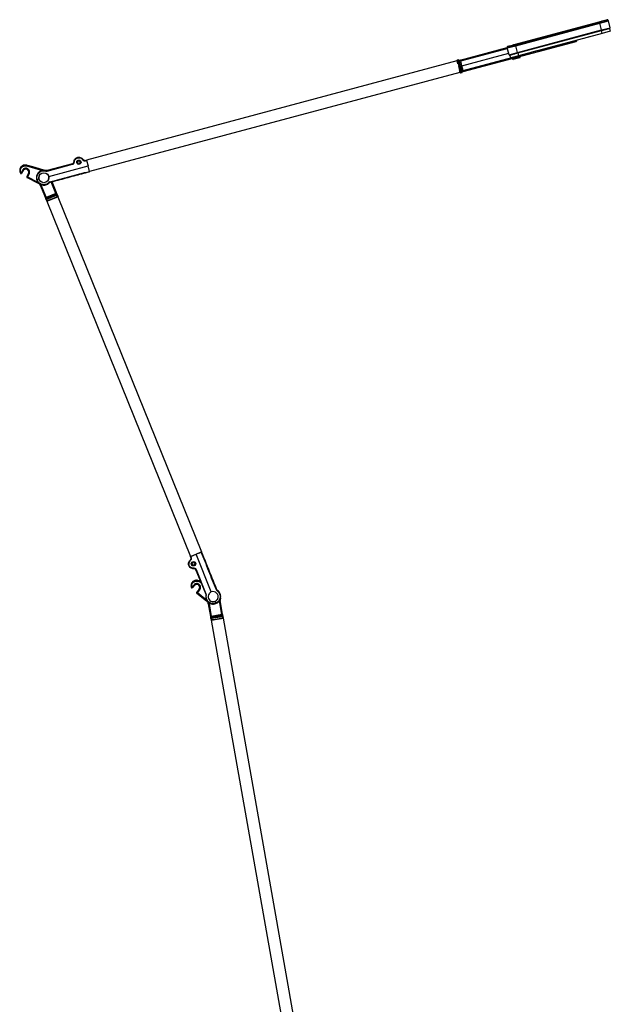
# Model space of a CAD drawing. Header units: millimetres. Extents: x 1012 to 2213, y 714 to 2692.
# Tile 8 of 8: x 1620 to 2213, y 1703 to 2692. Entities that reach past the tile are written whole.
import ezdxf

# ---------------------------------------------------------------- set-up
doc = ezdxf.new("R2010")
doc.units = ezdxf.units.MM
doc.header["$LTSCALE"] = 20

msp = doc.modelspace()

# ---------------------------------------------------------------- linework, layer by layer
at = {"color": 7, "linetype": 'Continuous', "lineweight": 25}
for p, q in [((2201.82, 2689.39), (2210.49, 2691.72)), ((2201.96, 2688.87), (2210.65, 2691.2)), ((2210.65, 2691.2), (2210.49, 2691.72)), ((2212.35, 2684.4), (2210.65, 2691.2)), ((2117.34, 2667.75), (2201.57, 2690.32)), ((2117.59, 2666.82), (2201.82, 2689.39)), ((2117.73, 2666.31), (2201.96, 2688.87)), ((2119.54, 2659.54), (2203.77, 2682.1)), ((2119.67, 2659.06), (2203.9, 2681.63)), ((2203.83, 2681.51), (2119.79, 2658.99)), ((2201.82, 2689.39), (2201.57, 2690.32)), ((2201.96, 2688.87), (2201.82, 2689.39)), ((2203.77, 2682.1), (2201.96, 2688.87)), ((2203.77, 2682.1), (2212.35, 2684.4)), ((2203.9, 2681.63), (2203.77, 2682.1)), ((2203.8, 2681.6), (2211.7, 2683.72)), ((2203.83, 2681.51), (2203.8, 2681.6)), ((2211.83, 2683.65), (2203.83, 2681.51)), ((2204.58, 2678.7), (2203.83, 2681.51)), ((2211.83, 2683.65), (2212.58, 2680.84)), ((2204.58, 2678.7), (2120.55, 2656.18)), ((2139.14, 2661.15), (2178.4, 2671.67)), ((2178.4, 2671.68), (2178.4, 2671.67)), ((2179, 2671.83), (2179, 2671.84)), ((2185.99, 2673.71), (2186.01, 2673.62)), ((2191.33, 2675.04), (2186.01, 2673.62)), ((2191.33, 2675.04), (2191.3, 2675.14)), ((2212.58, 2680.84), (2204.58, 2678.7)), ((2061.76, 2651.83), (2108.92, 2664.46)), ((2062.38, 2650.97), (2109.17, 2663.51)), ((2064.86, 2640.23), (2178.29, 2670.63)), ((2108.92, 2664.5), (2117.59, 2666.82)), ((2109.04, 2663.98), (2108.92, 2664.5)), ((2109.04, 2663.98), (2117.73, 2666.31)), ((2110.97, 2657.24), (2109.04, 2663.98)), ((2117.59, 2666.82), (2117.34, 2667.75)), ((2117.73, 2666.31), (2117.59, 2666.82)), ((2119.54, 2659.54), (2117.73, 2666.31)), ((2060.02, 2651.93), (2058.89, 2651.63)), ((2062.26, 2645.75), (2060.63, 2651.58)), ((2063.59, 2646.11), (2110.55, 2658.69)), ((2064.98, 2641.28), (2133.83, 2659.73)), ((2110.97, 2657.24), (2119.54, 2659.54)), ((2119.79, 2658.99), (2111.79, 2656.85)), ((2112.55, 2654.04), (2111.79, 2656.85)), ((2111.87, 2656.97), (2119.77, 2659.09)), ((2120.55, 2656.18), (2112.55, 2654.04)), ((2122.02, 2655.14), (2114.3, 2653.07)), ((2114.3, 2653.07), (2114.36, 2652.84)), ((2114.36, 2652.84), (2122.08, 2654.91)), ((2114.36, 2652.84), (2115.18, 2652.37)), ((2121.61, 2654.09), (2115.18, 2652.37)), ((2119.67, 2659.06), (2119.54, 2659.54)), ((2119.79, 2658.99), (2119.77, 2659.09)), ((2119.79, 2658.99), (2120.55, 2656.18)), ((2121.61, 2654.09), (2122.08, 2654.91)), ((2122.08, 2654.91), (2122.02, 2655.14)), ((2133.83, 2659.74), (2133.85, 2659.64)), ((2138.95, 2661.01), (2133.85, 2659.64)), ((2139.17, 2661.06), (2138.95, 2661.01)), ((2139.17, 2661.06), (2139.14, 2661.16)), ((2058.53, 2650.96), (1686.65, 2551.32)), ((2058.53, 2651.02), (2058.84, 2649.83)), ((2058.53, 2650.96), (2059.28, 2648.18)), ((2059.01, 2651.15), (2060.15, 2651.45)), ((2059.01, 2651.15), (2060.52, 2645.28)), ((2060.05, 2645.16), (2060.52, 2645.28)), ((2061.78, 2645.62), (2060.15, 2651.45)), ((2060.52, 2645.28), (2061.78, 2645.62)), ((2062.15, 2639.45), (2060.52, 2645.28)), ((2060.89, 2642.16), (2061.64, 2639.37)), ((2062.26, 2645.75), (2061.05, 2650.62)), ((2061.5, 2648.78), (2061.5, 2648.79)), ((2061.78, 2645.62), (2062.26, 2645.75)), ((2063.28, 2639.75), (2061.78, 2645.62)), ((2062.26, 2645.75), (2063.59, 2646.11)), ((2062.26, 2645.75), (2063.64, 2640.92)), ((2063.77, 2639.88), (2062.26, 2645.75)), ((2063.59, 2646.11), (2062.38, 2650.97)), ((2063.12, 2642.74), (2063.12, 2642.75)), ((2064.98, 2641.28), (2063.59, 2646.11)), ((2061.64, 2639.37), (1689.76, 2539.72)), ((2061.67, 2639.32), (2061.34, 2640.5)), ((2063.28, 2639.75), (2062.15, 2639.45)), ((2062.28, 2638.97), (2063.41, 2639.28)), ((2063.41, 2639.28), (2063.28, 2639.75)), ((1626.21, 2546.27), (1626.63, 2546.17)), ((1626.42, 2545.43), (1626.62, 2546.15)), ((1626.42, 2545.43), (1642.47, 2540.99)), ((1626.62, 2546.15), (1626.63, 2546.17)), ((1626.62, 2546.15), (1645.81, 2540.84)), ((1626.63, 2546.17), (1627.64, 2545.89)), ((1635.19, 2543.81), (1627.64, 2545.89)), ((1643.96, 2541.38), (1635.19, 2543.81)), ((1672.49, 2547.6), (1647.12, 2540.8)), ((1647.25, 2540.33), (1672.62, 2547.12)), ((1648.69, 2534.96), (1688.25, 2545.56)), ((1685.45, 2551.02), (1686.64, 2551.34)), ((1685.54, 2550.67), (1686.72, 2551.05)), ((1686.65, 2551.32), (1686.9, 2550.4)), ((1686.72, 2551.05), (1688.25, 2545.56)), ((1689.68, 2539.98), (1688.25, 2545.56)), ((1620.24, 2538.34), (1620.24, 2538.28)), ((1622.54, 2541.34), (1620.91, 2538.68)), ((1623.18, 2540.95), (1621.55, 2538.29)), ((1621.55, 2538.24), (1622.96, 2540.53)), ((1621.55, 2538.24), (1621.55, 2538.29)), ((1623.18, 2540.95), (1622.54, 2541.34)), ((1623.2, 2540.94), (1622.96, 2540.53)), ((1623.18, 2540.95), (1623.2, 2540.94)), ((1628.39, 2537.99), (1626.68, 2534.72)), ((1626.73, 2534.73), (1626.68, 2534.72)), ((1628.42, 2537.98), (1626.73, 2534.73)), ((1627.01, 2533.7), (1627.06, 2533.72)), ((1627.01, 2533.7), (1638.06, 2528.15)), ((1627.06, 2533.72), (1627.4, 2534.39)), ((1627.06, 2533.72), (1638.08, 2528.18)), ((1629.09, 2537.63), (1627.4, 2534.39)), ((1627.4, 2534.39), (1637.93, 2529.1)), ((1628.39, 2537.99), (1628.42, 2537.98)), ((1628.42, 2537.98), (1629.09, 2537.63)), ((1645.81, 2540.87), (1643.96, 2541.38)), ((1646.14, 2540.77), (1645.81, 2540.87)), ((1646.28, 2540.7), (1645.81, 2540.84)), ((1647.25, 2540.33), (1647.12, 2540.8)), ((1689.5, 2540.69), (1689.66, 2540.07)), ((1689.73, 2539.83), (1689.76, 2539.72)), ((1637.06, 2531.84), (1638.94, 2532.35)), ((1638.06, 2528.15), (1638.08, 2528.18)), ((1638.08, 2528.18), (1638.32, 2528.66)), ((1640.46, 2525.55), (1640.49, 2525.57)), ((1640.46, 2525.55), (1646.73, 2510.02)), ((1640.49, 2525.57), (1641.19, 2525.85)), ((1640.49, 2525.57), (1645.37, 2513.5)), ((1640.5, 2526.94), (1641.19, 2525.85)), ((1641.19, 2525.85), (1646.06, 2513.78)), ((1656, 2517.8), (1651.32, 2529.4)), ((1656.17, 2519.38), (1652.05, 2529.59)), ((1655.89, 2520.19), (1652.09, 2529.6)), ((1645.37, 2513.5), (1646.06, 2513.78)), ((1656, 2517.8), (1646.06, 2513.78)), ((1656.28, 2517.05), (1646.39, 2513.05)), ((1646.42, 2513.04), (1646.39, 2513.05)), ((1646.42, 2513.04), (1656.27, 2517.02)), ((1646.8, 2512.11), (1656.64, 2516.09)), ((1646.87, 2510.08), (1658, 2514.58)), ((1647.17, 2510.27), (1657.65, 2514.5)), ((1655.9, 2513.78), (1648.93, 2510.96)), ((1655.94, 2520), (1655.89, 2520.19)), ((1656.66, 2518.06), (1656, 2517.8)), ((1656.28, 2517.05), (1656.27, 2517.02)), ((1656.66, 2518.06), (1656.51, 2518.44)), ((1656.64, 2516.09), (1657.65, 2514.5)), ((1656.68, 2514.07), (1656.65, 2514.07)), ((1656.66, 2518.06), (1657, 2517.33)), ((1656.68, 2514.07), (1658.09, 2514.64)), ((1657, 2517.33), (1656.89, 2517.44)), ((1657, 2517.33), (1658.09, 2514.64)), ((1657.24, 2516.6), (1657.26, 2516.63)), ((1658.02, 2514.65), (1657.33, 2516.37)), ((1658, 2514.58), (1802.22, 2157.61)), ((1658.02, 2514.65), (1658.09, 2514.64)), ((1645.97, 2512.07), (1646, 2512.06)), ((1646.1, 2511.83), (1646.8, 2510.12)), ((1646.8, 2510.12), (1646.73, 2510.02)), ((1646.87, 2510.08), (1646.73, 2510.02)), ((1646.8, 2512.11), (1647.17, 2510.27)), ((1646.87, 2510.08), (1791.09, 2153.11)), ((1648.19, 2510.66), (1648.14, 2510.59)), ((1791.09, 2153.11), (1802.22, 2157.61)), ((1801.99, 2157.45), (1796.63, 2155.35)), ((1801.13, 2157.11), (1800.94, 2157.08)), ((1791.55, 2151.91), (1791.09, 2153.05)), ((1791.37, 2153.16), (1796.63, 2155.35)), ((1791.89, 2152.04), (1791.37, 2153.16)), ((1792.35, 2153.62), (1792.34, 2153.61)), ((1811.97, 2117.38), (1796.63, 2155.35)), ((1796.53, 2139.46), (1806.37, 2115.11)), ((1806.82, 2115.3), (1796.98, 2139.65)), ((1799.26, 2128.7), (1799.65, 2128.52)), ((1799.3, 2127.84), (1799.64, 2128.5)), ((1799.3, 2127.84), (1801.74, 2126.57)), ((1799.64, 2128.5), (1799.65, 2128.52)), ((1799.64, 2128.5), (1801.31, 2127.64)), ((1799.65, 2128.52), (1800.59, 2128.03)), ((1801.29, 2127.67), (1800.59, 2128.03)), ((1791.78, 2122.19), (1791.77, 2122.13)), ((1794.65, 2124.65), (1792.5, 2122.38)), ((1793.03, 2121.81), (1794.89, 2123.77)), ((1793.03, 2121.81), (1793.05, 2121.87)), ((1795.2, 2124.13), (1793.05, 2121.87)), ((1795.2, 2124.13), (1794.65, 2124.65)), ((1795.21, 2124.11), (1794.89, 2123.77)), ((1795.2, 2124.13), (1795.21, 2124.11)), ((1799.68, 2120.16), (1797.32, 2117.31)), ((1797.38, 2117.31), (1797.32, 2117.31)), ((1799.71, 2120.13), (1797.38, 2117.31)), ((1800.28, 2119.65), (1797.96, 2116.83)), ((1799.68, 2120.16), (1799.71, 2120.13)), ((1799.71, 2120.13), (1800.28, 2119.65)), ((1797.43, 2116.24), (1797.49, 2116.25)), ((1797.43, 2116.24), (1807.09, 2108.51)), ((1797.49, 2116.25), (1797.96, 2116.83)), ((1797.49, 2116.25), (1807.12, 2108.55)), ((1797.96, 2116.83), (1807.16, 2109.47)), ((1806.82, 2115.3), (1806.37, 2115.11)), ((1807.09, 2108.51), (1807.12, 2108.55)), ((1807.12, 2108.55), (1807.44, 2108.94)), ((1816.49, 2106.21), (1815.76, 2108.02)), ((1822.49, 2094.66), (1820.04, 2108.57)), ((1822.98, 2096.17), (1820.78, 2108.7)), ((1820.78, 2108.7), (1820.82, 2108.7)), ((1822.87, 2097.03), (1820.82, 2108.7)), ((1821, 2110.4), (1820.98, 2110.34)), ((1821.28, 2113.75), (1821.15, 2114.26)), ((1808.89, 2105.48), (1808.93, 2105.48)), ((1808.89, 2105.48), (1811.8, 2088.98)), ((1808.93, 2105.48), (1809.67, 2105.62)), ((1808.93, 2105.48), (1811.19, 2092.67)), ((1809.22, 2106.85), (1809.67, 2105.62)), ((1809.67, 2105.62), (1811.93, 2092.8)), ((1811.19, 2092.67), (1811.93, 2092.8)), ((1811.49, 2091.15), (1811.51, 2091.13)), ((1811.56, 2090.88), (1811.89, 2089.06)), ((1811.89, 2089.06), (1811.8, 2088.98)), ((1811.95, 2089.01), (1811.8, 2088.98)), ((1822.49, 2094.66), (1811.93, 2092.8)), ((1811.95, 2089.01), (1823.77, 2091.09)), ((1811.95, 2089.01), (1950.24, 1304.75)), ((1822.6, 2093.87), (1812.1, 2092.01)), ((1812.12, 2092), (1812.1, 2092.01)), ((1812.12, 2092), (1822.58, 2093.84)), ((1812.28, 2089.13), (1823.41, 2091.09)), ((1812.3, 2091.01), (1812.28, 2089.13)), ((1812.3, 2091.01), (1822.75, 2092.86)), ((1813.36, 2089.3), (1813.3, 2089.25)), ((1821.56, 2090.75), (1814.14, 2089.45)), ((1822.37, 2090.87), (1822.35, 2090.88)), ((1822.37, 2090.87), (1823.87, 2091.14)), ((1823.19, 2094.78), (1822.49, 2094.66)), ((1822.6, 2093.87), (1822.58, 2093.84)), ((1822.75, 2092.86), (1823.41, 2091.09)), ((1822.88, 2096.83), (1822.87, 2097.03)), ((1823.19, 2094.78), (1823.12, 2095.18)), ((1823.19, 2094.78), (1823.36, 2094)), ((1823.36, 2094), (1823.28, 2094.13)), ((1823.36, 2094), (1823.87, 2091.14)), ((1823.45, 2093.23), (1823.47, 2093.26)), ((1823.81, 2091.16), (1823.49, 2092.99)), ((1823.77, 2091.09), (1962.42, 1304.75)), ((1823.81, 2091.16), (1823.87, 2091.14))]:
    msp.add_line(p, q, dxfattribs=at)
at = {"color": 7, "linetype": 'Continuous', "lineweight": 25, "flags": 128}
for points in [[(2178.4, 2671.67), (2178.44, 2671.49), (2178.47, 2671.3), (2178.48, 2671.13), (2178.47, 2670.97), (2178.45, 2670.84), (2178.41, 2670.73), (2178.35, 2670.66), (2178.29, 2670.63)], [(2059.01, 2651.15), (2058.99, 2651.24), (2058.97, 2651.33), (2058.94, 2651.41), (2058.92, 2651.49), (2058.91, 2651.55), (2058.9, 2651.59), (2058.89, 2651.62), (2058.89, 2651.63)], [(2060.02, 2651.93), (2060.02, 2651.92), (2060.03, 2651.89), (2060.04, 2651.85), (2060.06, 2651.79), (2060.08, 2651.72), (2060.1, 2651.63), (2060.12, 2651.54), (2060.15, 2651.45)], [(2062.38, 2650.97), (2062.32, 2651.16), (2062.25, 2651.33), (2062.17, 2651.49), (2062.09, 2651.62), (2062, 2651.72), (2061.92, 2651.79), (2061.83, 2651.83), (2061.76, 2651.83)], [(2114.26, 2653.47), (2114.48, 2653.29), (2114.76, 2653.19)], [(2121.56, 2655.01), (2121.75, 2655.24), (2121.85, 2655.5)], [(2061.5, 2648.79), (2061.35, 2649.1), (2061.31, 2649.14)], [(2063.14, 2642.34), (2063.15, 2642.39), (2063.12, 2642.74)], [(2062.28, 2638.97), (2062.28, 2638.98), (2062.27, 2639.01), (2062.26, 2639.05), (2062.24, 2639.11), (2062.22, 2639.18), (2062.2, 2639.27), (2062.17, 2639.36), (2062.15, 2639.45)], [(2064.98, 2641.28), (2065.02, 2641.09), (2065.04, 2640.91), (2065.05, 2640.74), (2065.05, 2640.58), (2065.02, 2640.45), (2064.98, 2640.34), (2064.93, 2640.27), (2064.86, 2640.23)], [(1682.88, 2552.4), (1683.06, 2552.16), (1683.35, 2551.7)], [(1790.75, 2149.43), (1790.92, 2149.57), (1791.13, 2149.74)], [(1818.64, 2118.44), (1818.43, 2118.6), (1817.46, 2119.24)]]:
    msp.add_lwpolyline(points, dxfattribs=at)
at = {"color": 7, "linetype": 'Continuous', "lineweight": 25}
for centre, radius in [((1678.97, 2549.28), 1.25), ((1643.82, 2533.65), 5), ((1794.07, 2145.69), 1.25)]:
    msp.add_circle(centre, radius, dxfattribs=at)
for centre, radius, start, end in [((2209.54, 2691.42), 1, 17, 105), ((2211.86, 2684.28), 0.5, 285, 14), ((2178.03, 2671.59), 1, 285, 13.99999), ((2175.86, 2682.37), 10.99, 283.38423, 286.61572), ((2109.89, 2664.72), 1, 105, 193), ((2059.02, 2651.14), 0.5, 105, 194.4), ((2060.15, 2651.45), 0.5, 15.6, 105), ((2063.48, 2639.98), 11.94, 103.80035, 106.19965), ((2062.02, 2650.86), 1, 105, 194), ((2111.45, 2657.38), 0.5, 196, 285), ((2061.86, 2639.55), 11.94, 103.80035, 106.19965), ((2065.46, 2636.82), 14.49, 102.27028, 107.72972), ((2058.82, 2650.92), 11.94, 283.80035, 286.19965), ((2062.15, 2639.45), 0.5, 195.6, 285), ((2060.43, 2651.35), 11.94, 283.80035, 286.19965), ((2063.28, 2639.76), 0.5, 285, 14.4), ((2060.56, 2655.08), 14.49, 282.27028, 287.72972), ((2064.6, 2641.2), 1, 196, 285), ((1625.15, 2540.84), 5.51, 74.53576, 206.94721), ((1678.97, 2549.28), 5, 156.44214, 177.97091), ((1684.55, 2549.22), 2.99, 116.17451, 125.1028), ((1620.91, 2538.68), 0.75, 206.99175, 328.40546), ((1625.75, 2539.37), 3.01, 332.45, 148.45), ((1625.75, 2539.37), 2.99, 2.73446, 92.05334), ((1627.4, 2534.39), 0.75, 152.47084, 243.32446), ((1625.75, 2539.37), 2.97, 332.45, 348.27751), ((1658.55, 2536.59), 13.22, 161.32033, 163.45498), ((1635.82, 2523.68), 5, 22, 63.3453), ((1635.82, 2523.68), 5.04, 22, 63.3453), ((1646.67, 2512.35), 0.75, 112.02044, 201.97956), ((1800.94, 2157.58), 0.5, 266.01279, 291.4), ((1793.45, 2151.23), 2.99, 213.17451, 222.1028), ((1792.79, 2153.8), 0.304, 13.91929, 21.53321), ((1797.1, 2123.61), 5.51, 62.53576, 194.94721), ((1792.5, 2122.38), 0.75, 194.99175, 316.40546), ((1797.38, 2122.05), 3.01, 320.45, 136.45), ((1797.96, 2116.83), 0.75, 140.47084, 231.32446), ((1797.38, 2122.05), 2.99, 350.73446, 80.05334), ((1797.38, 2122.05), 2.97, 320.45, 336.27751), ((1813.87, 2112.7), 5, 14.27186, 77.58009), ((1809.16, 2126.96), 13.22, 258.32033, 260.45498), ((1803.97, 2104.61), 5, 10, 51.3453), ((1803.97, 2104.61), 5.04, 10, 51.3453), ((1813.87, 2112.7), 5, 146.41991, 257.58009), ((1813.87, 2112.7), 5, 326.41991, 14.27186), ((1813.87, 2112.7), 7.46, 340.56773, 2.64743), ((1812.23, 2091.28), 0.75, 100.02044, 189.97956)]:
    msp.add_arc(centre, radius, start, end, dxfattribs=at)
for centre, major_axis in [((1678.98, 2549.25), (-0.57, 2.12)), ((1794.1, 2145.7), (2.04, 0.82))]:
    msp.add_ellipse(centre, major_axis=major_axis, ratio=0.999848, dxfattribs=at)
for centre, major_axis, ratio, start_param, end_param in [((1627.34, 2534.37), (-0.714, -0.231), 0.999691, 5.490129, 7.076242), ((1643.84, 2533.57), (-1.31, 4.88), 0.999848, 0.961151, 1.55334), ((1643.84, 2533.57), (-1.31, 4.88), 0.999848, 4.729845, 5.322195), ((1643.79, 2533.74), (-1.31, 4.88), 0.999848, 4.092133, 4.694933), ((1643.79, 2533.74), (-1.31, 4.88), 0.999848, 1.588252, 2.191209), ((1797.9, 2116.83), (-0.746, -0.077), 0.999691, 5.490129, 7.076242), ((1813.95, 2112.73), (4.68, 1.89), 0.999848, 1.588252, 2.185866), ((1813.78, 2112.67), (4.68, 1.89), 0.999848, 0.955727, 1.55334), ((1813.95, 2112.73), (4.68, 1.89), 0.999848, 4.097319, 4.694933), ((1813.78, 2112.67), (4.68, 1.89), 0.999848, 4.729845, 5.327459)]:
    msp.add_ellipse(centre, major_axis=major_axis, ratio=ratio, start_param=start_param, end_param=end_param, dxfattribs=at)
for points in [[(2201.57, 2690.32), (2202.58, 2690.59), (2204.6, 2691.14), (2207.15, 2691.82), (2208.93, 2692.3), (2209.16, 2692.36), (2209.28, 2692.39)], [(2203.9, 2681.63), (2204.96, 2681.91), (2207.08, 2682.48), (2209.76, 2683.2), (2211.63, 2683.7), (2211.87, 2683.77), (2211.99, 2683.8)], [(2109.63, 2665.69), (2109.75, 2665.72), (2109.98, 2665.78), (2111.76, 2666.26), (2114.31, 2666.94), (2116.33, 2667.48), (2117.34, 2667.75)], [(2111.58, 2656.89), (2111.7, 2656.92), (2111.94, 2656.99), (2113.81, 2657.49), (2116.49, 2658.21), (2118.61, 2658.78), (2119.67, 2659.06)], [(1620.91, 2538.68), (1620.74, 2539.11), (1620.39, 2539.96), (1620.36, 2541.36), (1620.7, 2542.7), (1621.42, 2543.89), (1622.44, 2544.83), (1623.69, 2545.44), (1625.07, 2545.68), (1625.97, 2545.51), (1626.42, 2545.43)], [(1629.09, 2537.63), (1629.26, 2538.08), (1629.61, 2538.99), (1629.44, 2540.47), (1628.77, 2541.77), (1627.65, 2542.73), (1626.26, 2543.2), (1624.79, 2543.1), (1623.44, 2542.49), (1622.84, 2541.72), (1622.54, 2541.34)], [(1672.62, 2547.12), (1672.6, 2547.19), (1672.57, 2547.31), (1672.53, 2547.47), (1672.5, 2547.58), (1672.49, 2547.59), (1672.49, 2547.6)], [(1621.55, 2538.29), (1621.54, 2538.3), (1621.52, 2538.31), (1621.37, 2538.4), (1621.16, 2538.53), (1620.99, 2538.63), (1620.91, 2538.68)], [(1646, 2512.06), (1645.98, 2512.16), (1645.92, 2512.35), (1645.99, 2512.64), (1646.16, 2512.9), (1646.33, 2512.99), (1646.42, 2513.04)], [(1646.8, 2512.11), (1646.75, 2512.23), (1646.65, 2512.47), (1646.53, 2512.78), (1646.44, 2512.99), (1646.42, 2513.02), (1646.42, 2513.04)], [(1656.27, 2517.02), (1656.36, 2517.04), (1656.55, 2517.1), (1656.85, 2517.03), (1657.1, 2516.86), (1657.2, 2516.69), (1657.24, 2516.6)], [(1656.27, 2517.02), (1656.27, 2517), (1656.29, 2516.97), (1656.37, 2516.75), (1656.49, 2516.45), (1656.59, 2516.21), (1656.64, 2516.09)], [(1657.26, 2516.63), (1657.21, 2516.72), (1657.11, 2516.89), (1656.86, 2517.06), (1656.57, 2517.12), (1656.38, 2517.07), (1656.28, 2517.05)], [(1796.98, 2139.65), (1796.92, 2139.62), (1796.8, 2139.57), (1796.65, 2139.51), (1796.55, 2139.47), (1796.53, 2139.47), (1796.53, 2139.46)], [(1792.5, 2122.38), (1792.42, 2122.84), (1792.26, 2123.74), (1792.52, 2125.12), (1793.13, 2126.36), (1794.08, 2127.38), (1795.28, 2128.08), (1796.63, 2128.41), (1798.03, 2128.37), (1798.87, 2128.01), (1799.3, 2127.84)], [(1793.05, 2121.87), (1793.04, 2121.88), (1793.02, 2121.89), (1792.89, 2122.01), (1792.72, 2122.18), (1792.57, 2122.32), (1792.5, 2122.38)], [(1800.28, 2119.65), (1800.55, 2120.06), (1801.08, 2120.87), (1801.22, 2122.36), (1800.84, 2123.77), (1799.94, 2124.94), (1798.67, 2125.69), (1797.22, 2125.9), (1795.77, 2125.58), (1795.02, 2124.96), (1794.65, 2124.65)], [(1820.78, 2108.7), (1820.76, 2108.7), (1820.74, 2108.69), (1820.57, 2108.66), (1820.32, 2108.62), (1820.13, 2108.59), (1820.04, 2108.57)], [(1811.51, 2091.13), (1811.51, 2091.23), (1811.5, 2091.42), (1811.62, 2091.7), (1811.84, 2091.91), (1812.03, 2091.97), (1812.12, 2092)], [(1812.3, 2091.01), (1812.28, 2091.14), (1812.23, 2091.39), (1812.17, 2091.72), (1812.13, 2091.95), (1812.13, 2091.98), (1812.12, 2092)], [(1822.58, 2093.84), (1822.68, 2093.85), (1822.88, 2093.86), (1823.16, 2093.73), (1823.37, 2093.52), (1823.43, 2093.33), (1823.45, 2093.23)], [(1822.58, 2093.84), (1822.59, 2093.82), (1822.59, 2093.79), (1822.63, 2093.56), (1822.69, 2093.24), (1822.73, 2092.98), (1822.75, 2092.86)], [(1823.47, 2093.26), (1823.44, 2093.35), (1823.39, 2093.54), (1823.17, 2093.76), (1822.9, 2093.88), (1822.7, 2093.87), (1822.6, 2093.87)]]:
    msp.add_open_spline(points, degree=3, dxfattribs=at)
for points, knots in [([(2061.14, 2649.77), (2061.15, 2649.79), (2061.17, 2649.84), (2061.2, 2649.96), (2061.18, 2650.05), (2061.17, 2650.11)], [0, 0, 0, 0, 0.189491, 0.473114, 1, 1, 1, 1]), ([(2063.5, 2641.42), (2063.48, 2641.48), (2063.44, 2641.57), (2063.36, 2641.66), (2063.32, 2641.69), (2063.3, 2641.71)], [0, 0, 0, 0, 0.526864, 0.810476, 1, 1, 1, 1]), ([(1673.97, 2549.46), (1674.06, 2550.07), (1674.23, 2551.25), (1675.2, 2552.7), (1676.43, 2553.68), (1677.93, 2554.27), (1679.59, 2554.35), (1681.18, 2553.85), (1682.42, 2553.01), (1682.97, 2552.26), (1683.23, 2551.9)], [0, 0, 0, 0, 0.144457, 0.277459, 0.39898, 0.511037, 0.652727, 0.781469, 0.897234, 1, 1, 1, 1]), ([(1674.47, 2549.45), (1674.53, 2549.93), (1674.65, 2550.88), (1675.4, 2552.15), (1676.47, 2553.13), (1677.8, 2553.72), (1679.25, 2553.86), (1680.67, 2553.54), (1681.94, 2552.81), (1682.53, 2552.05), (1682.83, 2551.67)], [0, 0, 0, 0, 0.12496, 0.249919, 0.374878, 0.499836, 0.624795, 0.749765, 0.874795, 1, 1, 1, 1]), ([(1626.21, 2546.27), (1625.71, 2546.33), (1624.68, 2546.44), (1623.2, 2546.08), (1621.81, 2545.34), (1620.57, 2544.13), (1619.85, 2542.66), (1619.57, 2541.11), (1619.64, 2539.69), (1620.05, 2538.73), (1620.24, 2538.28)], [0, 0, 0, 0, 0.1209736, 0.2500112, 0.3614841, 0.5000722, 0.6625572, 0.7499573, 0.881708, 1, 1, 1, 1]), ([(1672.49, 2547.6), (1672.67, 2547.66), (1673.04, 2547.79), (1673.51, 2548.2), (1673.88, 2548.77), (1673.94, 2549.22), (1673.97, 2549.46)], [0, 0, 0, 0, 0.219953, 0.45996, 0.719988, 1, 1, 1, 1]), ([(1672.62, 2547.12), (1672.84, 2547.2), (1673.3, 2547.37), (1673.89, 2547.88), (1674.35, 2548.58), (1674.43, 2549.16), (1674.47, 2549.45)], [0, 0, 0, 0, 0.220507, 0.460705, 0.720551, 1, 1, 1, 1]), ([(1674.47, 2549.45), (1674.41, 2549.45), (1674.31, 2549.46), (1674.2, 2549.46), (1674.12, 2549.46), (1674.05, 2549.46), (1673.99, 2549.46), (1673.98, 2549.46), (1673.97, 2549.46)], [0, 0, 0, 0, 0.239527, 0.368406, 0.5, 0.631594, 0.760473, 1, 1, 1, 1]), ([(1682.83, 2551.67), (1683.01, 2551.43), (1683.37, 2550.99), (1684.12, 2550.63), (1684.87, 2550.52), (1685.33, 2550.62), (1685.54, 2550.67)], [0, 0, 0, 0, 0.285553, 0.547412, 0.785561, 1, 1, 1, 1]), ([(1683.23, 2551.9), (1683.32, 2551.78), (1683.48, 2551.54), (1683.9, 2551.21), (1684.42, 2550.98), (1684.99, 2550.93), (1685.31, 2550.99), (1685.45, 2551.02)], [0, 0, 0, 0, 0.1765792, 0.3385138, 0.6172798, 0.837879, 1, 1, 1, 1]), ([(1685.45, 2551.02), (1685.26, 2550.99), (1684.88, 2550.92), (1684.26, 2551.03), (1683.66, 2551.34), (1683.37, 2551.71), (1683.23, 2551.9)], [0, 0, 0, 0, 0.219591, 0.459478, 0.719627, 1, 1, 1, 1]), ([(1685.45, 2551.02), (1685.45, 2551.01), (1685.45, 2551.01), (1685.46, 2550.96), (1685.47, 2550.92), (1685.48, 2550.86), (1685.51, 2550.78), (1685.53, 2550.71), (1685.54, 2550.67)], [0, 0, 0, 0, 0.239466, 0.368235, 0.499719, 0.631244, 0.760131, 1, 1, 1, 1]), ([(1686.72, 2551.05), (1686.71, 2551.07), (1686.7, 2551.11), (1686.68, 2551.18), (1686.66, 2551.26), (1686.64, 2551.33), (1686.64, 2551.33), (1686.64, 2551.34)], [0, 0, 0, 0, 0.131345, 0.261021, 0.501154, 0.750854, 1, 1, 1, 1]), ([(1620.91, 2538.68), (1620.86, 2538.67), (1620.77, 2538.66), (1620.63, 2538.62), (1620.51, 2538.58), (1620.4, 2538.52), (1620.32, 2538.47), (1620.27, 2538.42), (1620.24, 2538.37), (1620.24, 2538.35), (1620.24, 2538.34)], [0, 0, 0, 0, 0.119483, 0.244152, 0.375439, 0.489493, 0.628467, 0.74251, 0.865459, 1, 1, 1, 1]), ([(1620.24, 2538.28), (1620.28, 2538.22), (1620.35, 2538.1), (1620.52, 2537.98), (1620.7, 2537.9), (1620.89, 2537.87), (1621.09, 2537.89), (1621.27, 2537.96), (1621.43, 2538.08), (1621.51, 2538.18), (1621.55, 2538.24)], [0, 0, 0, 0, 0.132852, 0.265504, 0.386657, 0.507417, 0.631466, 0.755231, 0.877677, 1, 1, 1, 1]), ([(1625.64, 2542.36), (1625.32, 2542.32), (1624.67, 2542.23), (1623.8, 2541.72), (1623.4, 2541.2), (1623.2, 2540.94)], [0, 0, 0, 0, 0.327687, 0.668191, 1, 1, 1, 1]), ([(1627.4, 2534.39), (1627.34, 2534.45), (1627.25, 2534.56), (1627.12, 2534.66), (1627.02, 2534.72), (1626.92, 2534.76), (1626.84, 2534.78), (1626.77, 2534.77), (1626.74, 2534.75), (1626.73, 2534.73)], [0, 0, 0, 0, 0.217864, 0.331671, 0.450476, 0.575639, 0.708324, 0.849507, 1, 1, 1, 1]), ([(1628.66, 2538.77), (1628.67, 2538.77), (1628.67, 2538.79), (1628.7, 2538.91), (1628.72, 2539.1), (1628.74, 2539.31), (1628.74, 2539.46), (1628.73, 2539.52)], [0, 0, 0, 0, 0.200079, 0.399626, 0.612773, 0.845956, 1, 1, 1, 1]), ([(1646.02, 2540.82), (1645.37, 2540.97), (1644.06, 2541.26), (1642.07, 2541.03), (1640.23, 2540.33), (1638.62, 2539.18), (1637.43, 2537.72), (1636.62, 2536.01), (1636.18, 2534), (1636.44, 2532.52), (1636.57, 2531.71)], [0, 0, 0, 0, 0.125458, 0.250607, 0.370388, 0.493098, 0.619475, 0.720659, 0.846854, 1, 1, 1, 1]), ([(1637.06, 2531.84), (1636.94, 2532.45), (1636.71, 2533.68), (1636.99, 2535.55), (1637.72, 2537.28), (1638.89, 2538.76), (1640.41, 2539.87), (1642.16, 2540.54), (1644.04, 2540.76), (1645.26, 2540.49), (1645.87, 2540.35)], [0, 0, 0, 0, 0.125001, 0.250001, 0.375001, 0.500001, 0.625001, 0.75, 0.875, 1, 1, 1, 1]), ([(1645.87, 2540.35), (1646.1, 2540.3), (1646.56, 2540.19), (1647.02, 2540.28), (1647.25, 2540.33)], [0, 0, 0, 0, 0.499999, 1, 1, 1, 1]), ([(1647.12, 2540.8), (1646.94, 2540.77), (1646.57, 2540.7), (1646.21, 2540.78), (1646.02, 2540.82)], [0, 0, 0, 0, 0.49329, 1, 1, 1, 1]), ([(1650.13, 2529.59), (1656.71, 2531.37), (1669.87, 2534.93), (1683.08, 2538.3), (1689.68, 2539.98)], [0, 0, 0, 0, 0.500014, 1, 1, 1, 1]), ([(1650.26, 2529.11), (1652.89, 2529.82), (1658.26, 2531.26), (1666.31, 2533.42), (1674.21, 2535.53), (1682.01, 2537.62), (1687.12, 2538.99), (1689.75, 2539.7)], [0, 0, 0, 0, 0.200003, 0.407817, 0.611839, 0.79999, 1, 1, 1, 1]), ([(1689.75, 2539.7), (1689.75, 2539.7), (1689.75, 2539.71), (1689.74, 2539.76), (1689.72, 2539.83), (1689.7, 2539.91), (1689.69, 2539.96), (1689.68, 2539.98)], [0, 0, 0, 0, 0.217175, 0.434352, 0.651468, 0.868527, 1, 1, 1, 1]), ([(1636.57, 2531.71), (1636.58, 2531.71), (1636.58, 2531.71), (1636.63, 2531.73), (1636.7, 2531.75), (1636.8, 2531.77), (1636.92, 2531.81), (1637.02, 2531.83), (1637.06, 2531.84)], [0, 0, 0, 0, 0.167108, 0.331352, 0.485794, 0.625222, 0.848555, 1, 1, 1, 1]), ([(1636.57, 2531.71), (1636.86, 2530.94), (1637.4, 2529.49), (1638.89, 2527.89), (1640.44, 2526.88), (1642.14, 2526.27), (1643.98, 2526.06), (1645.97, 2526.38), (1647.83, 2527.18), (1648.82, 2528.09), (1649.31, 2528.54)], [0, 0, 0, 0, 0.153589, 0.288152, 0.403631, 0.49998, 0.624526, 0.749377, 0.874534, 1, 1, 1, 1]), ([(1648.95, 2528.88), (1648.49, 2528.45), (1647.57, 2527.61), (1645.83, 2526.86), (1643.98, 2526.56), (1642.11, 2526.77), (1640.35, 2527.46), (1638.86, 2528.6), (1637.68, 2530.08), (1637.26, 2531.25), (1637.06, 2531.84)], [0, 0, 0, 0, 0.1250001, 0.2499996, 0.3749991, 0.4999987, 0.6249986, 0.7499989, 0.8749993, 1, 1, 1, 1]), ([(1650.13, 2529.59), (1649.91, 2529.51), (1649.46, 2529.36), (1649.12, 2529.04), (1648.95, 2528.88)], [0, 0, 0, 0, 0.5000005, 1, 1, 1, 1]), ([(1649.31, 2528.54), (1649.3, 2528.55), (1649.3, 2528.55), (1649.25, 2528.6), (1649.2, 2528.64), (1649.14, 2528.69), (1649.06, 2528.77), (1648.99, 2528.83), (1648.95, 2528.88)], [0, 0, 0, 0, 0.240227, 0.369224, 0.50079, 0.632241, 0.760906, 1, 1, 1, 1]), ([(1649.31, 2528.54), (1649.45, 2528.67), (1649.72, 2528.93), (1650.08, 2529.05), (1650.26, 2529.11)], [0, 0, 0, 0, 0.506707, 1, 1, 1, 1]), ([(1650.26, 2529.11), (1650.25, 2529.12), (1650.25, 2529.13), (1650.24, 2529.19), (1650.22, 2529.25), (1650.2, 2529.33), (1650.17, 2529.44), (1650.14, 2529.53), (1650.13, 2529.59)], [0, 0, 0, 0, 0.2395946, 0.3683828, 0.4998579, 0.6313537, 0.7602016, 1, 1, 1, 1]), ([(1645.37, 2513.5), (1645.43, 2513.35), (1645.56, 2513.03), (1645.72, 2512.65), (1645.83, 2512.39), (1645.9, 2512.22), (1645.96, 2512.1), (1645.97, 2512.08), (1645.97, 2512.07)], [0, 0, 0, 0, 0.200819, 0.433958, 0.56743, 0.700706, 0.850375, 1, 1, 1, 1]), ([(1645.42, 2513.52), (1645.44, 2513.44), (1645.48, 2513.29), (1645.56, 2513.05), (1645.65, 2512.81), (1645.72, 2512.66), (1645.75, 2512.58)], [0, 0, 0, 0, 0.234066, 0.478831, 0.734216, 1, 1, 1, 1]), ([(1646.39, 2513.05), (1646.38, 2513.05), (1646.38, 2513.06), (1646.35, 2513.12), (1646.31, 2513.21), (1646.25, 2513.35), (1646.16, 2513.54), (1646.1, 2513.7), (1646.06, 2513.78)], [0, 0, 0, 0, 0.1541798, 0.3000865, 0.4377152, 0.5670617, 0.7999353, 1, 1, 1, 1]), ([(1656.44, 2514), (1656.43, 2513.99), (1656.38, 2513.97), (1656.19, 2513.9), (1656, 2513.82), (1655.9, 2513.78)], [0, 0, 0, 0, 0.038885, 0.519577, 1, 1, 1, 1]), ([(1656.17, 2519.38), (1656.14, 2519.46), (1656.08, 2519.62), (1656.01, 2519.81), (1655.96, 2519.95), (1655.94, 2519.98), (1655.94, 2520)], [0, 0, 0, 0, 0.274078, 0.531309, 0.770798, 1, 1, 1, 1]), ([(1656.16, 2517.41), (1656.13, 2517.47), (1656.09, 2517.59), (1656.03, 2517.73), (1656, 2517.8)], [0, 0, 0, 0, 0.506359, 1, 1, 1, 1]), ([(1656.89, 2517.44), (1656.86, 2517.46), (1656.8, 2517.48), (1656.69, 2517.5), (1656.56, 2517.51), (1656.38, 2517.49), (1656.25, 2517.44), (1656.16, 2517.41)], [0, 0, 0, 0, 0.1697789, 0.3429404, 0.5159522, 0.6852996, 1, 1, 1, 1]), ([(1656.28, 2517.05), (1656.28, 2517.05), (1656.28, 2517.07), (1656.25, 2517.17), (1656.2, 2517.28), (1656.17, 2517.37), (1656.16, 2517.41)], [0, 0, 0, 0, 0.305485, 0.574039, 0.80557, 1, 1, 1, 1]), ([(1656.51, 2518.44), (1656.45, 2518.62), (1656.33, 2518.94), (1656.22, 2519.24), (1656.17, 2519.38)], [0, 0, 0, 0, 0.548234, 1, 1, 1, 1]), ([(1656.65, 2514.07), (1656.64, 2514.07), (1656.62, 2514.06), (1656.5, 2514.02), (1656.44, 2514)], [0, 0, 0, 0, 0.520947, 1, 1, 1, 1]), ([(1657.33, 2516.37), (1657.32, 2516.36), (1657.31, 2516.36), (1657.22, 2516.32), (1657.13, 2516.29), (1657.02, 2516.24), (1656.86, 2516.18), (1656.72, 2516.12), (1656.64, 2516.09)], [0, 0, 0, 0, 0.239042, 0.367669, 0.499089, 0.630642, 0.759652, 1, 1, 1, 1]), ([(1657.13, 2516.99), (1657.1, 2517.07), (1657.03, 2517.22), (1656.94, 2517.37), (1656.9, 2517.44)], [0, 0, 0, 0, 0.512148, 1, 1, 1, 1]), ([(1657.12, 2517.03), (1657.11, 2517.05), (1657.08, 2517.13), (1657.03, 2517.24), (1657, 2517.33)], [0, 0, 0, 0, 0.22563, 1, 1, 1, 1]), ([(1657.26, 2516.63), (1657.25, 2516.65), (1657.24, 2516.68), (1657.19, 2516.84), (1657.13, 2516.98), (1657.12, 2517.03)], [0, 0, 0, 0, 0.420348, 0.790744, 1, 1, 1, 1]), ([(1657.24, 2516.6), (1657.24, 2516.6), (1657.25, 2516.59), (1657.27, 2516.54), (1657.3, 2516.46), (1657.32, 2516.4), (1657.33, 2516.37)], [0, 0, 0, 0, 0.249277, 0.500068, 0.747457, 1, 1, 1, 1]), ([(1658.02, 2514.65), (1658.01, 2514.65), (1658, 2514.64), (1657.92, 2514.61), (1657.8, 2514.56), (1657.7, 2514.52), (1657.65, 2514.5)], [0, 0, 0, 0, 0.266102, 0.499505, 0.732264, 1, 1, 1, 1]), ([(1646.1, 2511.83), (1646.09, 2511.86), (1646.06, 2511.92), (1646.03, 2512), (1646.01, 2512.05), (1646.01, 2512.06), (1646, 2512.06)], [0, 0, 0, 0, 0.251118, 0.500129, 0.750053, 1, 1, 1, 1]), ([(1646.8, 2512.11), (1646.71, 2512.08), (1646.57, 2512.02), (1646.41, 2511.96), (1646.3, 2511.91), (1646.21, 2511.88), (1646.13, 2511.84), (1646.11, 2511.84), (1646.1, 2511.83)], [0, 0, 0, 0, 0.24448, 0.374668, 0.506605, 0.637581, 0.764999, 1, 1, 1, 1]), ([(1646.8, 2510.12), (1646.8, 2510.12), (1646.81, 2510.12), (1646.88, 2510.15), (1646.98, 2510.19), (1647.08, 2510.23), (1647.14, 2510.26), (1647.17, 2510.27)], [0, 0, 0, 0, 0.2256944, 0.4521462, 0.6600674, 0.8635129, 1, 1, 1, 1]), ([(1648.39, 2510.74), (1648.34, 2510.72), (1648.22, 2510.67), (1648.2, 2510.66), (1648.19, 2510.66)], [0, 0, 0, 0, 0.47877, 1, 1, 1, 1]), ([(1648.93, 2510.96), (1648.83, 2510.92), (1648.64, 2510.85), (1648.45, 2510.77), (1648.4, 2510.75), (1648.39, 2510.74)], [0, 0, 0, 0, 0.480184, 0.960617, 1, 1, 1, 1]), ([(1800.2, 2156.79), (1800.24, 2156.8), (1800.34, 2156.84), (1800.48, 2156.9), (1800.62, 2156.95), (1800.69, 2156.98), (1800.73, 2156.99)], [0, 0, 0, 0, 0.2498302, 0.4997152, 0.7498023, 1, 1, 1, 1]), ([(1800.68, 2156.99), (1800.69, 2156.99), (1800.77, 2157), (1800.91, 2157.03), (1801.01, 2157.07), (1801.06, 2157.09)], [0, 0, 0, 0, 0.115143, 0.543218, 1, 1, 1, 1]), ([(1802.27, 2157.56), (1802.26, 2157.56), (1802.26, 2157.56), (1802.21, 2157.54), (1802.14, 2157.51), (1802.06, 2157.48), (1802.01, 2157.46), (1801.99, 2157.45)], [0, 0, 0, 0, 0.217175, 0.434352, 0.651468, 0.868527, 1, 1, 1, 1]), ([(1817.13, 2119.46), (1814.56, 2125.78), (1809.42, 2138.4), (1804.47, 2151.1), (1801.99, 2157.45)], [0, 0, 0, 0, 0.500014, 1, 1, 1, 1]), ([(1817.59, 2119.65), (1816.56, 2122.17), (1814.48, 2127.33), (1811.36, 2135.06), (1808.29, 2142.64), (1805.27, 2150.13), (1803.29, 2155.03), (1802.27, 2157.56)], [0, 0, 0, 0, 0.200003, 0.407817, 0.611839, 0.79999, 1, 1, 1, 1]), ([(1794.5, 2140.71), (1793.88, 2140.72), (1792.69, 2140.74), (1791.14, 2141.53), (1790.01, 2142.63), (1789.25, 2144.05), (1788.97, 2145.69), (1789.26, 2147.32), (1789.95, 2148.66), (1790.63, 2149.3), (1790.95, 2149.59)], [0, 0, 0, 0, 0.144457, 0.277459, 0.39898, 0.511037, 0.652727, 0.781469, 0.897234, 1, 1, 1, 1]), ([(1794.45, 2141.2), (1793.97, 2141.2), (1793.01, 2141.21), (1791.66, 2141.79), (1790.56, 2142.74), (1789.81, 2143.99), (1789.49, 2145.41), (1789.64, 2146.85), (1790.21, 2148.21), (1790.89, 2148.89), (1791.23, 2149.23)], [0, 0, 0, 0, 0.1249598, 0.2499192, 0.3748779, 0.4998363, 0.6247948, 0.7497646, 0.8747954, 1, 1, 1, 1]), ([(1790.95, 2149.59), (1791.06, 2149.7), (1791.27, 2149.89), (1791.55, 2150.34), (1791.72, 2150.89), (1791.7, 2151.47), (1791.6, 2151.78), (1791.55, 2151.91)], [0, 0, 0, 0, 0.1765792, 0.3385138, 0.6172798, 0.837879, 1, 1, 1, 1]), ([(1791.55, 2151.91), (1791.61, 2151.73), (1791.73, 2151.35), (1791.68, 2150.73), (1791.45, 2150.09), (1791.12, 2149.76), (1790.95, 2149.59)], [0, 0, 0, 0, 0.219591, 0.459478, 0.719627, 1, 1, 1, 1]), ([(1791.37, 2153.16), (1791.35, 2153.15), (1791.31, 2153.14), (1791.24, 2153.11), (1791.17, 2153.08), (1791.1, 2153.05), (1791.1, 2153.05), (1791.09, 2153.05)], [0, 0, 0, 0, 0.131345, 0.261021, 0.501154, 0.750854, 1, 1, 1, 1]), ([(1791.23, 2149.23), (1791.44, 2149.44), (1791.84, 2149.85), (1792.1, 2150.64), (1792.13, 2151.39), (1791.97, 2151.83), (1791.89, 2152.04)], [0, 0, 0, 0, 0.285553, 0.547412, 0.785561, 1, 1, 1, 1]), ([(1791.55, 2151.91), (1791.56, 2151.91), (1791.57, 2151.91), (1791.61, 2151.92), (1791.65, 2151.94), (1791.71, 2151.96), (1791.79, 2151.99), (1791.85, 2152.02), (1791.89, 2152.04)], [0, 0, 0, 0, 0.239466, 0.368235, 0.499719, 0.631244, 0.760131, 1, 1, 1, 1]), ([(1792.24, 2153.53), (1792.29, 2153.55), (1792.39, 2153.59), (1792.52, 2153.66), (1792.58, 2153.71), (1792.59, 2153.72)], [0, 0, 0, 0, 0.459341, 0.889639, 1, 1, 1, 1]), ([(1792.55, 2153.69), (1792.59, 2153.71), (1792.66, 2153.74), (1792.79, 2153.79), (1792.94, 2153.85), (1793.03, 2153.89), (1793.08, 2153.91)], [0, 0, 0, 0, 0.250213, 0.50031, 0.750191, 1, 1, 1, 1]), ([(1796.98, 2139.65), (1796.88, 2139.86), (1796.66, 2140.29), (1796.08, 2140.82), (1795.32, 2141.19), (1794.75, 2141.2), (1794.45, 2141.2)], [0, 0, 0, 0, 0.220507, 0.460705, 0.720551, 1, 1, 1, 1]), ([(1794.45, 2141.2), (1794.45, 2141.14), (1794.46, 2141.04), (1794.47, 2140.93), (1794.48, 2140.85), (1794.49, 2140.78), (1794.5, 2140.72), (1794.5, 2140.71), (1794.5, 2140.71)], [0, 0, 0, 0, 0.2395273, 0.3684059, 0.5, 0.6315941, 0.7604727, 1, 1, 1, 1]), ([(1796.53, 2139.46), (1796.44, 2139.63), (1796.27, 2139.98), (1795.81, 2140.4), (1795.2, 2140.69), (1794.74, 2140.7), (1794.5, 2140.71)], [0, 0, 0, 0, 0.219953, 0.45996, 0.719988, 1, 1, 1, 1]), ([(1799.26, 2128.7), (1798.79, 2128.86), (1797.8, 2129.19), (1796.28, 2129.15), (1794.77, 2128.71), (1793.31, 2127.79), (1792.29, 2126.5), (1791.7, 2125.03), (1791.47, 2123.63), (1791.67, 2122.61), (1791.77, 2122.13)], [0, 0, 0, 0, 0.1209736, 0.2500112, 0.3614841, 0.5000722, 0.6625572, 0.7499573, 0.881708, 1, 1, 1, 1]), ([(1791.77, 2122.13), (1791.79, 2122.06), (1791.84, 2121.93), (1791.98, 2121.77), (1792.14, 2121.66), (1792.32, 2121.59), (1792.52, 2121.57), (1792.71, 2121.61), (1792.89, 2121.68), (1792.99, 2121.77), (1793.03, 2121.81)], [0, 0, 0, 0, 0.1328521, 0.2655039, 0.386657, 0.5074167, 0.6314664, 0.7552314, 0.8776771, 1, 1, 1, 1]), ([(1792.5, 2122.38), (1792.46, 2122.39), (1792.36, 2122.39), (1792.22, 2122.38), (1792.09, 2122.36), (1791.98, 2122.33), (1791.89, 2122.3), (1791.82, 2122.26), (1791.78, 2122.22), (1791.78, 2122.2), (1791.78, 2122.19)], [0, 0, 0, 0, 0.119483, 0.244152, 0.375439, 0.489493, 0.628467, 0.74251, 0.865459, 1, 1, 1, 1]), ([(1797.9, 2125), (1797.58, 2125.02), (1796.92, 2125.07), (1795.96, 2124.76), (1795.46, 2124.32), (1795.21, 2124.11)], [0, 0, 0, 0, 0.327687, 0.668191, 1, 1, 1, 1]), ([(1797.96, 2116.83), (1797.91, 2116.91), (1797.85, 2117.03), (1797.74, 2117.16), (1797.66, 2117.24), (1797.57, 2117.3), (1797.49, 2117.33), (1797.42, 2117.34), (1797.39, 2117.32), (1797.38, 2117.31)], [0, 0, 0, 0, 0.217864, 0.331671, 0.450476, 0.575639, 0.708324, 0.849507, 1, 1, 1, 1]), ([(1800.11, 2120.85), (1800.11, 2120.86), (1800.12, 2120.88), (1800.17, 2120.99), (1800.23, 2121.16), (1800.29, 2121.37), (1800.32, 2121.51), (1800.33, 2121.57)], [0, 0, 0, 0, 0.200079, 0.399626, 0.612773, 0.845956, 1, 1, 1, 1]), ([(1817.98, 2118.37), (1818.46, 2117.97), (1819.41, 2117.16), (1820.36, 2115.53), (1820.88, 2113.72), (1820.9, 2111.84), (1820.43, 2110.02), (1819.49, 2108.39), (1818.16, 2107.04), (1817.05, 2106.49), (1816.49, 2106.21)], [0, 0, 0, 0, 0.125, 0.25, 0.374999, 0.499999, 0.624999, 0.749999, 0.874999, 1, 1, 1, 1]), ([(1816.67, 2105.75), (1817.41, 2106.13), (1818.78, 2106.84), (1820.19, 2108.51), (1821, 2110.18), (1821.4, 2111.93), (1821.38, 2113.79), (1820.82, 2115.72), (1819.8, 2117.47), (1818.78, 2118.34), (1818.27, 2118.78)], [0, 0, 0, 0, 0.153589, 0.288152, 0.403631, 0.49998, 0.624526, 0.749377, 0.874534, 1, 1, 1, 1]), ([(1817.59, 2119.65), (1817.58, 2119.64), (1817.57, 2119.64), (1817.51, 2119.62), (1817.45, 2119.59), (1817.38, 2119.56), (1817.28, 2119.52), (1817.19, 2119.48), (1817.13, 2119.46)], [0, 0, 0, 0, 0.239595, 0.368383, 0.499858, 0.631354, 0.760202, 1, 1, 1, 1]), ([(1817.13, 2119.46), (1817.23, 2119.25), (1817.44, 2118.83), (1817.8, 2118.52), (1817.98, 2118.37)], [0, 0, 0, 0, 0.500001, 1, 1, 1, 1]), ([(1818.27, 2118.78), (1818.12, 2118.9), (1817.83, 2119.14), (1817.67, 2119.48), (1817.59, 2119.65)], [0, 0, 0, 0, 0.506707, 1, 1, 1, 1]), ([(1818.27, 2118.78), (1818.26, 2118.77), (1818.26, 2118.76), (1818.22, 2118.71), (1818.19, 2118.66), (1818.14, 2118.59), (1818.07, 2118.5), (1818.02, 2118.42), (1817.98, 2118.37)], [0, 0, 0, 0, 0.240227, 0.369224, 0.50079, 0.632241, 0.760906, 1, 1, 1, 1]), ([(1806.48, 2114.01), (1806.42, 2113.35), (1806.28, 2112.01), (1806.76, 2110.07), (1807.67, 2108.32), (1809.01, 2106.87), (1810.61, 2105.86), (1812.4, 2105.28), (1814.45, 2105.08), (1815.89, 2105.51), (1816.67, 2105.75)], [0, 0, 0, 0, 0.125458, 0.250607, 0.370388, 0.493098, 0.619475, 0.720659, 0.846854, 1, 1, 1, 1]), ([(1806.37, 2115.11), (1806.42, 2114.94), (1806.54, 2114.58), (1806.5, 2114.2), (1806.48, 2114.01)], [0, 0, 0, 0, 0.49329, 1, 1, 1, 1]), ([(1806.97, 2113.92), (1806.99, 2114.16), (1807.04, 2114.62), (1806.89, 2115.07), (1806.82, 2115.3)], [0, 0, 0, 0, 0.499999, 1, 1, 1, 1]), ([(1816.49, 2106.21), (1815.89, 2106.02), (1814.7, 2105.64), (1812.81, 2105.7), (1811.01, 2106.21), (1809.4, 2107.19), (1808.11, 2108.56), (1807.23, 2110.22), (1806.78, 2112.06), (1806.9, 2113.3), (1806.97, 2113.92)], [0, 0, 0, 0, 0.125001, 0.250001, 0.375001, 0.500001, 0.625001, 0.75, 0.875, 1, 1, 1, 1]), ([(1820.9, 2110.22), (1820.83, 2109.97), (1820.69, 2109.47), (1820.75, 2108.96), (1820.78, 2108.7)], [0, 0, 0, 0, 0.5, 1, 1, 1, 1]), ([(1820.94, 2110.21), (1820.87, 2109.96), (1820.73, 2109.47), (1820.79, 2108.95), (1820.82, 2108.7)], [0, 0, 0, 0, 0.4999989, 1, 1, 1, 1]), ([(1821.17, 2111.05), (1821.15, 2110.96), (1821.1, 2110.77), (1821.04, 2110.54), (1820.99, 2110.37), (1820.99, 2110.35), (1820.98, 2110.34)], [0, 0, 0, 0, 0.259443, 0.507583, 0.753785, 1, 1, 1, 1]), ([(1816.67, 2105.75), (1816.67, 2105.75), (1816.67, 2105.76), (1816.65, 2105.8), (1816.62, 2105.87), (1816.59, 2105.97), (1816.54, 2106.08), (1816.5, 2106.17), (1816.49, 2106.21)], [0, 0, 0, 0, 0.167108, 0.331352, 0.485794, 0.625222, 0.848555, 1, 1, 1, 1]), ([(1811.19, 2092.67), (1811.22, 2092.51), (1811.28, 2092.17), (1811.36, 2091.76), (1811.41, 2091.48), (1811.45, 2091.3), (1811.48, 2091.17), (1811.48, 2091.15), (1811.49, 2091.15)], [0, 0, 0, 0, 0.2008195, 0.4339583, 0.5674295, 0.7007064, 0.8503749, 1, 1, 1, 1]), ([(1811.24, 2092.68), (1811.25, 2092.6), (1811.26, 2092.44), (1811.29, 2092.19), (1811.33, 2091.93), (1811.36, 2091.77), (1811.37, 2091.69)], [0, 0, 0, 0, 0.234066, 0.478831, 0.734216, 1, 1, 1, 1]), ([(1811.56, 2090.88), (1811.56, 2090.91), (1811.54, 2090.98), (1811.53, 2091.06), (1811.52, 2091.12), (1811.52, 2091.12), (1811.51, 2091.13)], [0, 0, 0, 0, 0.251118, 0.500129, 0.750053, 1, 1, 1, 1]), ([(1812.3, 2091.01), (1812.21, 2091), (1812.06, 2090.97), (1811.89, 2090.94), (1811.77, 2090.92), (1811.68, 2090.9), (1811.59, 2090.89), (1811.57, 2090.88), (1811.56, 2090.88)], [0, 0, 0, 0, 0.24448, 0.374668, 0.506605, 0.637581, 0.764999, 1, 1, 1, 1]), ([(1811.89, 2089.06), (1811.89, 2089.06), (1811.9, 2089.06), (1811.98, 2089.08), (1812.08, 2089.1), (1812.19, 2089.12), (1812.25, 2089.13), (1812.28, 2089.13)], [0, 0, 0, 0, 0.225694, 0.452146, 0.660067, 0.863513, 1, 1, 1, 1]), ([(1812.1, 2092.01), (1812.09, 2092.02), (1812.09, 2092.03), (1812.07, 2092.1), (1812.05, 2092.19), (1812.02, 2092.33), (1811.98, 2092.54), (1811.95, 2092.72), (1811.93, 2092.8)], [0, 0, 0, 0, 0.15418, 0.300087, 0.437715, 0.567062, 0.799935, 1, 1, 1, 1]), ([(1813.58, 2089.34), (1813.52, 2089.33), (1813.39, 2089.31), (1813.37, 2089.3), (1813.36, 2089.3)], [0, 0, 0, 0, 0.47877, 1, 1, 1, 1]), ([(1814.14, 2089.45), (1814.04, 2089.43), (1813.84, 2089.39), (1813.64, 2089.36), (1813.58, 2089.34), (1813.58, 2089.34)], [0, 0, 0, 0, 0.480184, 0.960617, 1, 1, 1, 1]), ([(1822.12, 2090.85), (1822.12, 2090.85), (1822.06, 2090.84), (1821.86, 2090.8), (1821.66, 2090.77), (1821.56, 2090.75)], [0, 0, 0, 0, 0.038885, 0.519577, 1, 1, 1, 1]), ([(1822.35, 2090.88), (1822.33, 2090.88), (1822.31, 2090.88), (1822.18, 2090.86), (1822.12, 2090.85)], [0, 0, 0, 0, 0.520947, 1, 1, 1, 1]), ([(1822.56, 2094.25), (1822.55, 2094.32), (1822.53, 2094.44), (1822.5, 2094.59), (1822.49, 2094.66)], [0, 0, 0, 0, 0.506359, 1, 1, 1, 1]), ([(1823.28, 2094.13), (1823.26, 2094.15), (1823.21, 2094.19), (1823.1, 2094.23), (1822.97, 2094.26), (1822.79, 2094.28), (1822.65, 2094.26), (1822.56, 2094.25)], [0, 0, 0, 0, 0.169779, 0.34294, 0.515952, 0.6853, 1, 1, 1, 1]), ([(1822.6, 2093.87), (1822.6, 2093.88), (1822.61, 2093.89), (1822.59, 2093.99), (1822.58, 2094.11), (1822.56, 2094.21), (1822.56, 2094.25)], [0, 0, 0, 0, 0.3054854, 0.5740391, 0.8055696, 1, 1, 1, 1]), ([(1823.49, 2092.99), (1823.48, 2092.98), (1823.46, 2092.98), (1823.37, 2092.96), (1823.28, 2092.95), (1823.16, 2092.93), (1822.99, 2092.9), (1822.85, 2092.87), (1822.75, 2092.86)], [0, 0, 0, 0, 0.239042, 0.367669, 0.499089, 0.630642, 0.759652, 1, 1, 1, 1]), ([(1822.98, 2096.17), (1822.97, 2096.26), (1822.94, 2096.42), (1822.91, 2096.62), (1822.89, 2096.77), (1822.89, 2096.81), (1822.88, 2096.83)], [0, 0, 0, 0, 0.274078, 0.531309, 0.770798, 1, 1, 1, 1]), ([(1823.12, 2095.18), (1823.09, 2095.37), (1823.04, 2095.71), (1823, 2096.03), (1822.98, 2096.17)], [0, 0, 0, 0, 0.548234, 1, 1, 1, 1]), ([(1823.42, 2093.64), (1823.41, 2093.72), (1823.38, 2093.88), (1823.32, 2094.04), (1823.29, 2094.12)], [0, 0, 0, 0, 0.512148, 1, 1, 1, 1]), ([(1823.42, 2093.67), (1823.41, 2093.69), (1823.4, 2093.78), (1823.38, 2093.9), (1823.36, 2094)], [0, 0, 0, 0, 0.22563, 1, 1, 1, 1]), ([(1823.81, 2091.16), (1823.8, 2091.16), (1823.79, 2091.16), (1823.7, 2091.14), (1823.57, 2091.12), (1823.47, 2091.1), (1823.41, 2091.09)], [0, 0, 0, 0, 0.266102, 0.499505, 0.732264, 1, 1, 1, 1]), ([(1823.47, 2093.26), (1823.47, 2093.28), (1823.47, 2093.31), (1823.45, 2093.48), (1823.42, 2093.62), (1823.42, 2093.67)], [0, 0, 0, 0, 0.420348, 0.790744, 1, 1, 1, 1]), ([(1823.45, 2093.23), (1823.45, 2093.23), (1823.45, 2093.22), (1823.46, 2093.16), (1823.48, 2093.08), (1823.49, 2093.02), (1823.49, 2092.99)], [0, 0, 0, 0, 0.249277, 0.500068, 0.747457, 1, 1, 1, 1])]:
    msp.add_open_spline(points, degree=3, knots=knots, dxfattribs=at)

doc.saveas('drawing.dxf')
